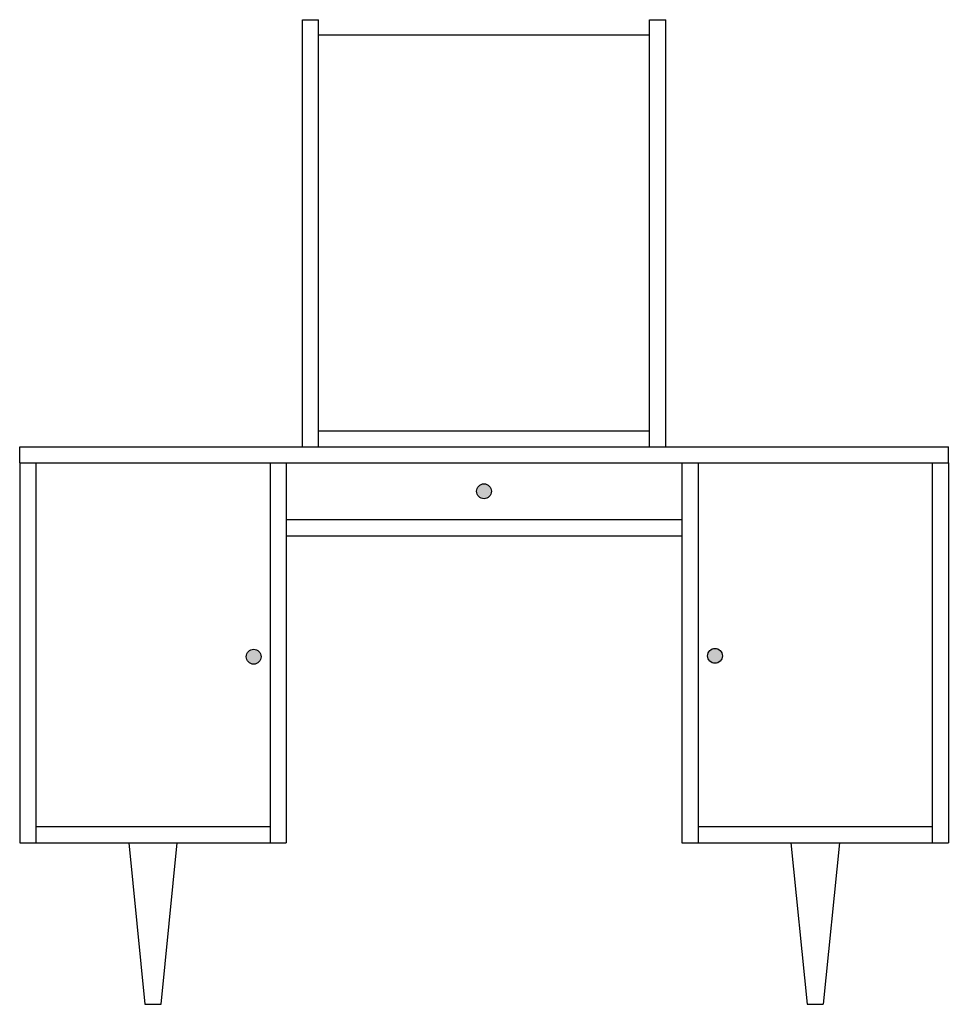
# Model space of a CAD drawing. Header units: millimetres. Extents: x 195.74 to 196.89, y 292.7 to 293.92.
import ezdxf

# ---------------------------------------------------------------- set-up
doc = ezdxf.new("R2010")
doc.units = ezdxf.units.MM

msp = doc.modelspace()

# ---------------------------------------------------------------- hatches: boundary and pattern name
h = msp.add_hatch(color=256)
edge = h.paths.add_edge_path()
edge.add_arc((196.3178, 293.3314), 0.00919, 0, 360)
h = msp.add_hatch(color=256)
edge = h.paths.add_edge_path()
edge.add_arc((196.0325, 293.1266), 0.00919, 0, 360)
h = msp.add_hatch(color=256)
edge = h.paths.add_edge_path()
edge.add_arc((196.6038, 293.1277), 0.00919, 0, 360)

# ---------------------------------------------------------------- linework, layer by layer
for p, q in [((196.0928, 293.3864), (196.0928, 293.9151)), ((196.0928, 293.9151), (196.1128, 293.9151)), ((196.1128, 293.3864), (196.1128, 293.9151)), ((196.5228, 293.3864), (196.5228, 293.9151)), ((196.5228, 293.9151), (196.5428, 293.9151)), ((196.5428, 293.3864), (196.5428, 293.9151)), ((196.1128, 293.8964), (196.5228, 293.8964)), ((196.1128, 293.4064), (196.5228, 293.4064)), ((195.7428, 293.3664), (195.7428, 293.3864)), ((195.7428, 293.3864), (196.8928, 293.3864)), ((196.8928, 293.3664), (196.8928, 293.3864)), ((195.7428, 293.3664), (195.7428, 292.8964)), ((195.7428, 293.3664), (196.8928, 293.3664)), ((195.7628, 293.3664), (195.7628, 292.8964)), ((196.0528, 293.3664), (196.0528, 292.8964)), ((196.0728, 293.3664), (196.0728, 292.8964)), ((196.5628, 293.3664), (196.5628, 292.8964)), ((196.5828, 293.3664), (196.5828, 292.8964)), ((196.8728, 293.3664), (196.8728, 292.8964)), ((196.8928, 293.3664), (196.8928, 292.8964)), ((196.0728, 293.2964), (196.5628, 293.2964)), ((196.0728, 293.2764), (196.5628, 293.2764)), ((195.7628, 292.9164), (196.0528, 292.9164)), ((196.5828, 292.9164), (196.8728, 292.9164)), ((195.7428, 292.8964), (196.0728, 292.8964)), ((195.8778, 292.8964), (195.8978, 292.6964)), ((195.9178, 292.6964), (195.9378, 292.8964)), ((196.5628, 292.8964), (196.8928, 292.8964)), ((196.6978, 292.8964), (196.7178, 292.6964)), ((196.7578, 292.8964), (196.7378, 292.6964)), ((195.8978, 292.6964), (195.9178, 292.6964)), ((196.7178, 292.6964), (196.7378, 292.6964))]:
    msp.add_line(p, q)
for centre in [(196.3178, 293.3314), (196.0325, 293.1266), (196.6038, 293.1277)]:
    msp.add_circle(centre, 0.00919)

doc.saveas('drawing.dxf')
